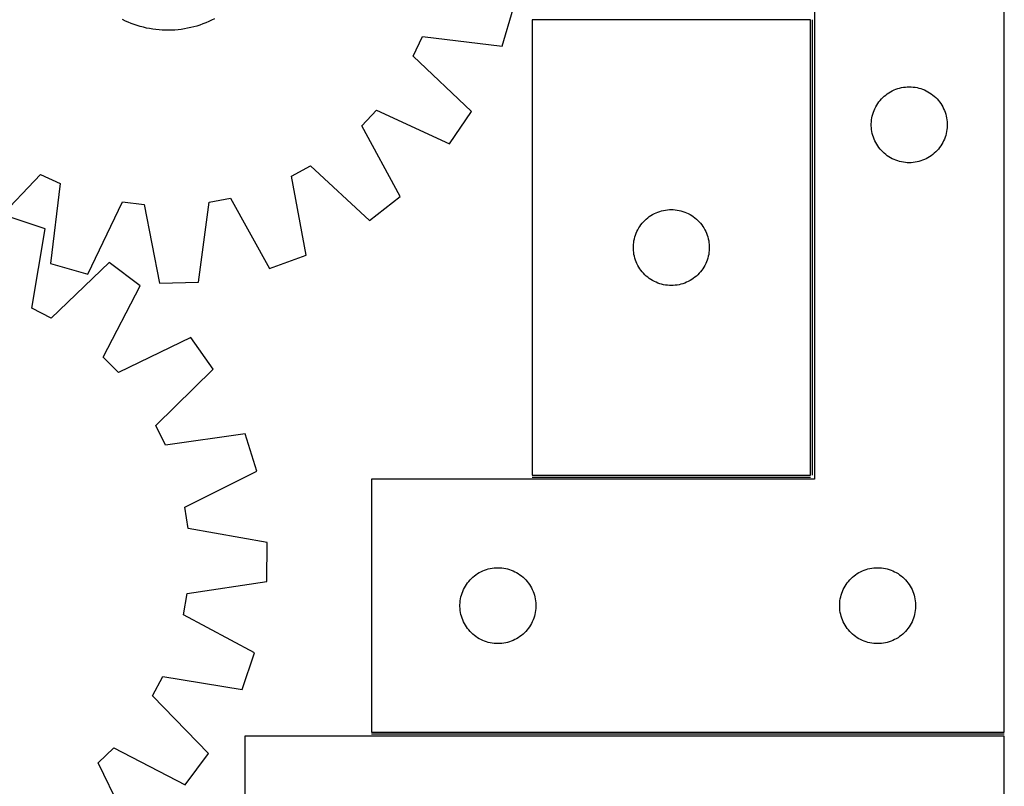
# Model space of a CAD drawing. Header units: millimetres. Extents: x 7 to 1493, y 7 to 2993.
# Tile 14 of 15: x 1105 to 1493, y 2434 to 2737. Entities that reach past the tile are written whole.
import ezdxf

# ---------------------------------------------------------------- set-up
doc = ezdxf.new("R2010")
doc.units = ezdxf.units.MM
doc.layers.add('COMMON', color=5, linetype='CONTINUOUS', true_color=0x0000ff)
doc.layers.add('CUT', color=7, linetype='CONTINUOUS', true_color=0x000000)

msp = doc.modelspace()

# ---------------------------------------------------------------- linework, layer by layer
at = {"layer": 'COMMON'}
for p, q in [((1417.688179, 2556.80912), (1417.688179, 2736.80912)), ((1306.938178, 2556.059119), (1416.938178, 2556.059119)), ((1493.438179, 2454.559119), (1243.438179, 2454.559119))]:
    msp.add_line(p, q, dxfattribs=at)
at = {"layer": 'CUT'}
for p, q in [((1418.438179, 2755.309119), (1418.438179, 2555.309119)), ((1493.438179, 2455.309119), (1493.438179, 2755.309119)), ((1295.1173, 2726.35165), (1299.399634, 2741.129748)), ((1146.272273, 2736.310102), (1145.139141, 2736.853258)), ((1147.421906, 2735.802806), (1146.272273, 2736.310102)), ((1148.586907, 2735.331872), (1147.421906, 2735.802806)), ((1149.766126, 2734.897763), (1148.586907, 2735.331872)), ((1150.958398, 2734.500908), (1149.766126, 2734.897763)), ((1175.678855, 2734.712195), (1174.481021, 2734.332457)), ((1176.86417, 2735.129371), (1175.678855, 2734.712195)), ((1178.035796, 2735.583573), (1176.86417, 2735.129371)), ((1179.192577, 2736.074352), (1178.035796, 2735.583573)), ((1180.333372, 2736.601224), (1179.192577, 2736.074352)), ((1181.457054, 2737.163669), (1180.333372, 2736.601224)), ((1306.938178, 2736.80912), (1306.938178, 2556.80912)), ((1416.938178, 2736.80912), (1306.938178, 2736.80912)), ((1416.938178, 2556.80912), (1416.938178, 2736.80912)), ((1152.162548, 2734.1417), (1150.958398, 2734.500908)), ((1153.377386, 2733.820492), (1152.162548, 2734.1417)), ((1154.601715, 2733.537602), (1153.377386, 2733.820492)), ((1155.834325, 2733.293308), (1154.601715, 2733.537602)), ((1157.074, 2733.087852), (1155.834325, 2733.293308)), ((1158.319517, 2732.921437), (1157.074, 2733.087852)), ((1159.569647, 2732.794226), (1158.319517, 2732.921437)), ((1160.823155, 2732.706346), (1159.569647, 2732.794226)), ((1162.078806, 2732.657883), (1160.823155, 2732.706346)), ((1163.335359, 2732.648884), (1162.078806, 2732.657883)), ((1164.591575, 2732.679359), (1163.335359, 2732.648884)), ((1165.846213, 2732.749278), (1164.591575, 2732.679359)), ((1167.098037, 2732.858572), (1165.846213, 2732.749278)), ((1168.345809, 2733.007132), (1167.098037, 2732.858572)), ((1169.5883, 2733.194813), (1168.345809, 2733.007132)), ((1170.824282, 2733.421428), (1169.5883, 2733.194813)), ((1172.052536, 2733.686755), (1170.824282, 2733.421428)), ((1173.271851, 2733.990531), (1172.052536, 2733.686755)), ((1174.481021, 2734.332457), (1173.271851, 2733.990531)), ((1259.933892, 2722.376175), (1263.579294, 2730.137001)), ((1263.579294, 2730.137001), (1295.1173, 2726.35165)), ((1282.983945, 2700.520516), (1259.933892, 2722.376175)), ((1446.629036, 2707.070916), (1447.246862, 2707.534544)), ((1447.246862, 2707.534544), (1447.887736, 2707.965752)), ((1447.887736, 2707.965752), (1448.549958, 2708.363397)), ((1448.549958, 2708.363397), (1449.231772, 2708.726425)), ((1449.231772, 2708.726425), (1449.93137, 2709.053872)), ((1449.93137, 2709.053872), (1450.646897, 2709.344871)), ((1450.646897, 2709.344871), (1451.376456, 2709.598649)), ((1451.376456, 2709.598649), (1452.118112, 2709.814534)), ((1452.118112, 2709.814534), (1452.869898, 2709.991954)), ((1452.869898, 2709.991954), (1453.62982, 2710.130437)), ((1453.62982, 2710.130437), (1454.395864, 2710.229617)), ((1454.395864, 2710.229617), (1455.165997, 2710.28923)), ((1455.165997, 2710.28923), (1455.938179, 2710.309119)), ((1455.938179, 2710.309119), (1456.71036, 2710.28923)), ((1456.71036, 2710.28923), (1457.480494, 2710.229617)), ((1457.480494, 2710.229617), (1458.246537, 2710.130437)), ((1458.246537, 2710.130437), (1459.00646, 2709.991954)), ((1459.00646, 2709.991954), (1459.758245, 2709.814534)), ((1459.758245, 2709.814534), (1460.499901, 2709.598649)), ((1460.499901, 2709.598649), (1461.22946, 2709.344871)), ((1461.22946, 2709.344871), (1461.944987, 2709.053872)), ((1461.944987, 2709.053872), (1462.644586, 2708.726425)), ((1462.644586, 2708.726425), (1463.3264, 2708.363397)), ((1463.3264, 2708.363397), (1463.988622, 2707.965752)), ((1463.988622, 2707.965752), (1464.629495, 2707.534544)), ((1464.629495, 2707.534544), (1465.247321, 2707.070916)), ((1443.078459, 2703.031011), (1443.493023, 2703.682774)), ((1443.493023, 2703.682774), (1443.94059, 2704.312333)), ((1443.94059, 2704.312333), (1444.419972, 2704.918016)), ((1444.419972, 2704.918016), (1444.929898, 2705.498219)), ((1444.929898, 2705.498219), (1445.469016, 2706.051401)), ((1445.469016, 2706.051401), (1446.035897, 2706.576098)), ((1446.035897, 2706.576098), (1446.629036, 2707.070916)), ((1465.247321, 2707.070916), (1465.84046, 2706.576098)), ((1465.84046, 2706.576098), (1466.407341, 2706.051401)), ((1466.407341, 2706.051401), (1466.946459, 2705.498219)), ((1466.946459, 2705.498219), (1467.456385, 2704.918016)), ((1467.456385, 2704.918016), (1467.935767, 2704.312333)), ((1467.935767, 2704.312333), (1468.383334, 2703.682774)), ((1468.383334, 2703.682774), (1468.797898, 2703.031011)), ((1239.654621, 2694.880393), (1245.519831, 2701.134886)), ((1245.519831, 2701.134886), (1274.34452, 2687.789024)), ((1274.34452, 2687.789024), (1282.983945, 2700.520516)), ((1441.535931, 2699.501403), (1441.77084, 2700.237254)), ((1441.77084, 2700.237254), (1442.043319, 2700.960037)), ((1442.043319, 2700.960037), (1442.352645, 2701.667834)), ((1442.352645, 2701.667834), (1442.697997, 2702.35877)), ((1442.697997, 2702.35877), (1443.078459, 2703.031011)), ((1468.797898, 2703.031011), (1469.178361, 2702.35877)), ((1469.178361, 2702.35877), (1469.523713, 2701.667834)), ((1469.523713, 2701.667834), (1469.833038, 2700.960037)), ((1469.833038, 2700.960037), (1470.105517, 2700.237254)), ((1470.105517, 2700.237254), (1470.340427, 2699.501403)), ((1440.943152, 2695.695337), (1440.982916, 2696.466751)), ((1440.943152, 2694.9229), (1440.943152, 2695.695337)), ((1440.982916, 2696.466751), (1441.062338, 2697.235094)), ((1441.062338, 2697.235094), (1441.181209, 2697.99833)), ((1441.181209, 2697.99833), (1441.339213, 2698.754435)), ((1441.339213, 2698.754435), (1441.535931, 2699.501403)), ((1470.340427, 2699.501403), (1470.537144, 2698.754435)), ((1470.537144, 2698.754435), (1470.695148, 2697.99833)), ((1470.695148, 2697.99833), (1470.814019, 2697.235094)), ((1470.814019, 2697.235094), (1470.893442, 2696.466751)), ((1470.893442, 2696.466751), (1470.933206, 2695.695337)), ((1470.933206, 2695.695337), (1470.933206, 2694.9229)), ((1254.822754, 2666.971568), (1239.654621, 2694.880393)), ((1440.982916, 2694.151487), (1440.943152, 2694.9229)), ((1441.062338, 2693.383143), (1440.982916, 2694.151487)), ((1441.181209, 2692.619907), (1441.062338, 2693.383143)), ((1441.339213, 2691.863802), (1441.181209, 2692.619907)), ((1441.535931, 2691.116834), (1441.339213, 2691.863802)), ((1470.537144, 2691.863802), (1470.340427, 2691.116834)), ((1470.695148, 2692.619907), (1470.537144, 2691.863802)), ((1470.814019, 2693.383143), (1470.695148, 2692.619907)), ((1470.893442, 2694.151487), (1470.814019, 2693.383143)), ((1470.933206, 2694.9229), (1470.893442, 2694.151487)), ((1441.77084, 2690.380983), (1441.535931, 2691.116834)), ((1442.043319, 2689.6582), (1441.77084, 2690.380983)), ((1442.352645, 2688.950403), (1442.043319, 2689.6582)), ((1442.697997, 2688.259467), (1442.352645, 2688.950403)), ((1443.078459, 2687.587227), (1442.697997, 2688.259467)), ((1469.178361, 2688.259467), (1468.797898, 2687.587227)), ((1469.523713, 2688.950403), (1469.178361, 2688.259467)), ((1469.833038, 2689.6582), (1469.523713, 2688.950403)), ((1470.105517, 2690.380983), (1469.833038, 2689.6582)), ((1470.340427, 2691.116834), (1470.105517, 2690.380983)), ((1443.493023, 2686.935463), (1443.078459, 2687.587227)), ((1443.94059, 2686.305904), (1443.493023, 2686.935463)), ((1444.419972, 2685.700221), (1443.94059, 2686.305904)), ((1444.929898, 2685.120019), (1444.419972, 2685.700221)), ((1445.469016, 2684.566836), (1444.929898, 2685.120019)), ((1446.035897, 2684.04214), (1445.469016, 2684.566836)), ((1446.629036, 2683.547322), (1446.035897, 2684.04214)), ((1465.84046, 2684.04214), (1465.247321, 2683.547322)), ((1466.407341, 2684.566836), (1465.84046, 2684.04214)), ((1466.946459, 2685.120019), (1466.407341, 2684.566836)), ((1467.456385, 2685.700221), (1466.946459, 2685.120019)), ((1467.935767, 2686.305904), (1467.456385, 2685.700221)), ((1468.383334, 2686.935463), (1467.935767, 2686.305904)), ((1468.797898, 2687.587227), (1468.383334, 2686.935463)), ((1447.246862, 2683.083694), (1446.629036, 2683.547322)), ((1447.887736, 2682.652485), (1447.246862, 2683.083694)), ((1448.549958, 2682.25484), (1447.887736, 2682.652485)), ((1449.231772, 2681.891812), (1448.549958, 2682.25484)), ((1449.93137, 2681.564365), (1449.231772, 2681.891812)), ((1450.646897, 2681.273366), (1449.93137, 2681.564365)), ((1451.376456, 2681.019588), (1450.646897, 2681.273366)), ((1452.118112, 2680.803703), (1451.376456, 2681.019588)), ((1452.869898, 2680.626283), (1452.118112, 2680.803703)), ((1453.62982, 2680.4878), (1452.869898, 2680.626283)), ((1454.395864, 2680.38862), (1453.62982, 2680.4878)), ((1455.165997, 2680.329007), (1454.395864, 2680.38862)), ((1455.938179, 2680.309119), (1455.165997, 2680.329007)), ((1456.71036, 2680.329007), (1455.938179, 2680.309119)), ((1457.480494, 2680.38862), (1456.71036, 2680.329007)), ((1458.246537, 2680.4878), (1457.480494, 2680.38862)), ((1459.00646, 2680.626283), (1458.246537, 2680.4878)), ((1459.758245, 2680.803703), (1459.00646, 2680.626283)), ((1460.499901, 2681.019588), (1459.758245, 2680.803703)), ((1461.22946, 2681.273366), (1460.499901, 2681.019588)), ((1461.944987, 2681.564365), (1461.22946, 2681.273366)), ((1462.644586, 2681.891812), (1461.944987, 2681.564365)), ((1463.3264, 2682.25484), (1462.644586, 2681.891812)), ((1463.988622, 2682.652485), (1463.3264, 2682.25484)), ((1464.629495, 2683.083694), (1463.988622, 2682.652485)), ((1465.247321, 2683.547322), (1464.629495, 2683.083694)), ((1211.871224, 2674.99699), (1219.382115, 2679.132917)), ((1219.382115, 2679.132917), (1242.671926, 2657.532929)), ((1090.866583, 2652.656968), (1112.722241, 2675.707021)), ((1112.722241, 2675.707021), (1120.483067, 2672.061619)), ((1217.672675, 2643.76691), (1211.871224, 2674.99699)), ((1120.483067, 2672.061619), (1116.697717, 2640.523612)), ((1131.475814, 2636.241279), (1145.138923, 2664.916952)), ((1145.138923, 2664.916952), (1153.646398, 2663.848196)), ((1175.170216, 2633.177974), (1179.303334, 2664.672292)), ((1179.303334, 2664.672292), (1187.724688, 2666.284799)), ((1187.724688, 2666.284799), (1203.19985, 2638.545042)), ((1242.671926, 2657.532929), (1254.822754, 2666.971568)), ((1153.646398, 2663.848196), (1159.792096, 2632.684031)), ((1355.931369, 2660.553873), (1356.646896, 2660.844872)), ((1356.646896, 2660.844872), (1357.376455, 2661.09865)), ((1357.376455, 2661.09865), (1358.118111, 2661.314535)), ((1358.118111, 2661.314535), (1358.869897, 2661.491955)), ((1358.869897, 2661.491955), (1359.629819, 2661.630438)), ((1359.629819, 2661.630438), (1360.395863, 2661.729618)), ((1360.395863, 2661.729618), (1361.165996, 2661.789231)), ((1361.165996, 2661.789231), (1361.938178, 2661.80912)), ((1361.938178, 2661.80912), (1362.710359, 2661.789231)), ((1362.710359, 2661.789231), (1363.480493, 2661.729618)), ((1363.480493, 2661.729618), (1364.246536, 2661.630438)), ((1364.246536, 2661.630438), (1365.006459, 2661.491955)), ((1365.006459, 2661.491955), (1365.758244, 2661.314535)), ((1365.758244, 2661.314535), (1366.4999, 2661.09865)), ((1366.4999, 2661.09865), (1367.229459, 2660.844872)), ((1367.229459, 2660.844872), (1367.944986, 2660.553873)), ((1114.521477, 2654.192968), (1099.94816, 2659.127434)), ((1350.419971, 2656.418017), (1350.929897, 2656.99822)), ((1350.929897, 2656.99822), (1351.469015, 2657.551402)), ((1351.469015, 2657.551402), (1352.035896, 2658.076099)), ((1352.035896, 2658.076099), (1352.629035, 2658.570917)), ((1352.629035, 2658.570917), (1353.246861, 2659.034545)), ((1353.246861, 2659.034545), (1353.887735, 2659.465753)), ((1353.887735, 2659.465753), (1354.549957, 2659.863398)), ((1354.549957, 2659.863398), (1355.231771, 2660.226426)), ((1355.231771, 2660.226426), (1355.931369, 2660.553873)), ((1367.944986, 2660.553873), (1368.644585, 2660.226426)), ((1368.644585, 2660.226426), (1369.326399, 2659.863398)), ((1369.326399, 2659.863398), (1369.988621, 2659.465753)), ((1369.988621, 2659.465753), (1370.629494, 2659.034545)), ((1370.629494, 2659.034545), (1371.24732, 2658.570917)), ((1371.24732, 2658.570917), (1371.840459, 2658.076099)), ((1371.840459, 2658.076099), (1372.40734, 2657.551402)), ((1372.40734, 2657.551402), (1372.946458, 2656.99822)), ((1372.946458, 2656.99822), (1373.456384, 2656.418017)), ((1109.339123, 2622.854206), (1114.521477, 2654.192968)), ((1348.043318, 2652.460038), (1348.352644, 2653.167835)), ((1348.352644, 2653.167835), (1348.697996, 2653.858771)), ((1348.697996, 2653.858771), (1349.078458, 2654.531012)), ((1349.078458, 2654.531012), (1349.493022, 2655.182775)), ((1349.493022, 2655.182775), (1349.940589, 2655.812334)), ((1349.940589, 2655.812334), (1350.419971, 2656.418017)), ((1373.456384, 2656.418017), (1373.935766, 2655.812334)), ((1373.935766, 2655.812334), (1374.383333, 2655.182775)), ((1374.383333, 2655.182775), (1374.797897, 2654.531012)), ((1374.797897, 2654.531012), (1375.17836, 2653.858771)), ((1375.17836, 2653.858771), (1375.523712, 2653.167835)), ((1375.523712, 2653.167835), (1375.833037, 2652.460038)), ((1347.062337, 2648.735095), (1347.181208, 2649.498331)), ((1347.181208, 2649.498331), (1347.339212, 2650.254436)), ((1347.339212, 2650.254436), (1347.53593, 2651.001404)), ((1347.53593, 2651.001404), (1347.770839, 2651.737255)), ((1347.770839, 2651.737255), (1348.043318, 2652.460038)), ((1375.833037, 2652.460038), (1376.105516, 2651.737255)), ((1376.105516, 2651.737255), (1376.340426, 2651.001404)), ((1376.340426, 2651.001404), (1376.537143, 2650.254436)), ((1376.537143, 2650.254436), (1376.695147, 2649.498331)), ((1376.695147, 2649.498331), (1376.814018, 2648.735095)), ((1346.943151, 2647.195338), (1346.982915, 2647.966752)), ((1346.943151, 2646.422901), (1346.943151, 2647.195338)), ((1346.982915, 2645.651488), (1346.943151, 2646.422901)), ((1346.982915, 2647.966752), (1347.062337, 2648.735095)), ((1347.062337, 2644.883144), (1346.982915, 2645.651488)), ((1376.814018, 2648.735095), (1376.893441, 2647.966752)), ((1376.893441, 2645.651488), (1376.814018, 2644.883144)), ((1376.893441, 2647.966752), (1376.933205, 2647.195338)), ((1376.933205, 2646.422901), (1376.893441, 2645.651488)), ((1376.933205, 2647.195338), (1376.933205, 2646.422901)), ((1203.19985, 2638.545042), (1217.672675, 2643.76691)), ((1347.181208, 2644.119908), (1347.062337, 2644.883144)), ((1347.339212, 2643.363803), (1347.181208, 2644.119908)), ((1347.53593, 2642.616835), (1347.339212, 2643.363803)), ((1347.770839, 2641.880984), (1347.53593, 2642.616835)), ((1348.043318, 2641.158201), (1347.770839, 2641.880984)), ((1376.105516, 2641.880984), (1375.833037, 2641.158201)), ((1376.340426, 2642.616835), (1376.105516, 2641.880984)), ((1376.537143, 2643.363803), (1376.340426, 2642.616835)), ((1376.695147, 2644.119908), (1376.537143, 2643.363803)), ((1376.814018, 2644.883144), (1376.695147, 2644.119908)), ((1116.697717, 2640.523612), (1131.475814, 2636.241279)), ((1139.788226, 2640.924313), (1116.930382, 2618.86771)), ((1152.123441, 2631.727954), (1139.788226, 2640.924313)), ((1348.352644, 2640.450404), (1348.043318, 2641.158201)), ((1348.697996, 2639.759468), (1348.352644, 2640.450404)), ((1349.078458, 2639.087228), (1348.697996, 2639.759468)), ((1349.493022, 2638.435464), (1349.078458, 2639.087228)), ((1349.940589, 2637.805905), (1349.493022, 2638.435464)), ((1350.419971, 2637.200222), (1349.940589, 2637.805905)), ((1373.935766, 2637.805905), (1373.456384, 2637.200222)), ((1374.383333, 2638.435464), (1373.935766, 2637.805905)), ((1374.797897, 2639.087228), (1374.383333, 2638.435464)), ((1375.17836, 2639.759468), (1374.797897, 2639.087228)), ((1375.523712, 2640.450404), (1375.17836, 2639.759468)), ((1375.833037, 2641.158201), (1375.523712, 2640.450404)), ((1350.929897, 2636.62002), (1350.419971, 2637.200222)), ((1351.469015, 2636.066837), (1350.929897, 2636.62002)), ((1352.035896, 2635.542141), (1351.469015, 2636.066837)), ((1352.629035, 2635.047323), (1352.035896, 2635.542141)), ((1353.246861, 2634.583695), (1352.629035, 2635.047323)), ((1353.887735, 2634.152486), (1353.246861, 2634.583695)), ((1354.549957, 2633.754841), (1353.887735, 2634.152486)), ((1355.231771, 2633.391813), (1354.549957, 2633.754841)), ((1369.326399, 2633.754841), (1368.644585, 2633.391813)), ((1369.988621, 2634.152486), (1369.326399, 2633.754841)), ((1370.629494, 2634.583695), (1369.988621, 2634.152486)), ((1371.24732, 2635.047323), (1370.629494, 2634.583695)), ((1371.840459, 2635.542141), (1371.24732, 2635.047323)), ((1372.40734, 2636.066837), (1371.840459, 2635.542141)), ((1372.946458, 2636.62002), (1372.40734, 2636.066837)), ((1373.456384, 2637.200222), (1372.946458, 2636.62002)), ((1137.51052, 2603.524456), (1152.123441, 2631.727954)), ((1159.792096, 2632.684031), (1175.170216, 2633.177974)), ((1355.931369, 2633.064366), (1355.231771, 2633.391813)), ((1356.646896, 2632.773367), (1355.931369, 2633.064366)), ((1357.376455, 2632.519589), (1356.646896, 2632.773367)), ((1358.118111, 2632.303704), (1357.376455, 2632.519589)), ((1358.869897, 2632.126284), (1358.118111, 2632.303704)), ((1359.629819, 2631.987801), (1358.869897, 2632.126284)), ((1360.395863, 2631.888621), (1359.629819, 2631.987801)), ((1361.165996, 2631.829008), (1360.395863, 2631.888621)), ((1361.938178, 2631.80912), (1361.165996, 2631.829008)), ((1362.710359, 2631.829008), (1361.938178, 2631.80912)), ((1363.480493, 2631.888621), (1362.710359, 2631.829008)), ((1364.246536, 2631.987801), (1363.480493, 2631.888621)), ((1365.006459, 2632.126284), (1364.246536, 2631.987801)), ((1365.758244, 2632.303704), (1365.006459, 2632.126284)), ((1366.4999, 2632.519589), (1365.758244, 2632.303704)), ((1367.229459, 2632.773367), (1366.4999, 2632.519589)), ((1367.944986, 2633.064366), (1367.229459, 2632.773367)), ((1368.644585, 2633.391813), (1367.944986, 2633.064366)), ((1116.930382, 2618.86771), (1109.339123, 2622.854206)), ((1172.053308, 2611.300858), (1143.498341, 2597.387245)), ((1180.942963, 2598.74281), (1172.053308, 2611.300858)), ((1143.498341, 2597.387245), (1137.51052, 2603.524456)), ((1158.329889, 2576.43533), (1180.942963, 2598.74281)), ((1162.128143, 2568.748157), (1158.329889, 2576.43533)), ((1193.585073, 2573.15682), (1162.128143, 2568.748157)), ((1198.158987, 2558.466351), (1193.585073, 2573.15682)), ((1169.759285, 2544.238502), (1198.158987, 2558.466351)), ((1306.938178, 2556.80912), (1416.938178, 2556.80912)), ((1418.438179, 2555.309119), (1243.438179, 2555.309119)), ((1243.438179, 2555.309119), (1243.438179, 2455.309119)), ((1170.996172, 2535.753841), (1169.759285, 2544.238502)), ((1202.275842, 2530.226002), (1170.996172, 2535.753841)), ((1202.086289, 2514.841119), (1202.275842, 2530.226002)), ((1283.535897, 2516.576098), (1284.129036, 2517.070916)), ((1284.129036, 2517.070916), (1284.746862, 2517.534544)), ((1284.746862, 2517.534544), (1285.387736, 2517.965752)), ((1285.387736, 2517.965752), (1286.049958, 2518.363397)), ((1286.049958, 2518.363397), (1286.731772, 2518.726425)), ((1286.731772, 2518.726425), (1287.43137, 2519.053872)), ((1287.43137, 2519.053872), (1288.146897, 2519.344871)), ((1288.146897, 2519.344871), (1288.876456, 2519.598649)), ((1288.876456, 2519.598649), (1289.618112, 2519.814534)), ((1289.618112, 2519.814534), (1290.369898, 2519.991954)), ((1290.369898, 2519.991954), (1291.12982, 2520.130437)), ((1291.12982, 2520.130437), (1291.895864, 2520.229617)), ((1291.895864, 2520.229617), (1292.665997, 2520.28923)), ((1292.665997, 2520.28923), (1293.438179, 2520.309119)), ((1293.438179, 2520.309119), (1294.21036, 2520.28923)), ((1294.21036, 2520.28923), (1294.980494, 2520.229617)), ((1294.980494, 2520.229617), (1295.746537, 2520.130437)), ((1295.746537, 2520.130437), (1296.50646, 2519.991954)), ((1296.50646, 2519.991954), (1297.258245, 2519.814534)), ((1297.258245, 2519.814534), (1297.999901, 2519.598649)), ((1297.999901, 2519.598649), (1298.72946, 2519.344871)), ((1298.72946, 2519.344871), (1299.444987, 2519.053872)), ((1299.444987, 2519.053872), (1300.144586, 2518.726425)), ((1300.144586, 2518.726425), (1300.8264, 2518.363397)), ((1300.8264, 2518.363397), (1301.488622, 2517.965752)), ((1301.488622, 2517.965752), (1302.129495, 2517.534544)), ((1302.129495, 2517.534544), (1302.747321, 2517.070916)), ((1302.747321, 2517.070916), (1303.34046, 2516.576098)), ((1433.535897, 2516.576098), (1434.129036, 2517.070916)), ((1434.129036, 2517.070916), (1434.746862, 2517.534544)), ((1434.746862, 2517.534544), (1435.387736, 2517.965752)), ((1435.387736, 2517.965752), (1436.049958, 2518.363397)), ((1436.049958, 2518.363397), (1436.731772, 2518.726425)), ((1436.731772, 2518.726425), (1437.43137, 2519.053872)), ((1437.43137, 2519.053872), (1438.146897, 2519.344871)), ((1438.146897, 2519.344871), (1438.876456, 2519.598649)), ((1438.876456, 2519.598649), (1439.618112, 2519.814534)), ((1439.618112, 2519.814534), (1440.369898, 2519.991954)), ((1440.369898, 2519.991954), (1441.12982, 2520.130437)), ((1441.12982, 2520.130437), (1441.895864, 2520.229617)), ((1441.895864, 2520.229617), (1442.665997, 2520.28923)), ((1442.665997, 2520.28923), (1443.438179, 2520.309119)), ((1443.438179, 2520.309119), (1444.21036, 2520.28923)), ((1444.21036, 2520.28923), (1444.980494, 2520.229617)), ((1444.980494, 2520.229617), (1445.746537, 2520.130437)), ((1445.746537, 2520.130437), (1446.50646, 2519.991954)), ((1446.50646, 2519.991954), (1447.258245, 2519.814534)), ((1447.258245, 2519.814534), (1447.999901, 2519.598649)), ((1447.999901, 2519.598649), (1448.72946, 2519.344871)), ((1448.72946, 2519.344871), (1449.444987, 2519.053872)), ((1449.444987, 2519.053872), (1450.144586, 2518.726425)), ((1450.144586, 2518.726425), (1450.8264, 2518.363397)), ((1450.8264, 2518.363397), (1451.488622, 2517.965752)), ((1451.488622, 2517.965752), (1452.129495, 2517.534544)), ((1452.129495, 2517.534544), (1452.747321, 2517.070916)), ((1452.747321, 2517.070916), (1453.34046, 2516.576098)), ((1170.67992, 2510.085621), (1202.086289, 2514.841119)), ((1280.197997, 2512.35877), (1280.578459, 2513.031011)), ((1280.578459, 2513.031011), (1280.993023, 2513.682774)), ((1280.993023, 2513.682774), (1281.44059, 2514.312333)), ((1281.44059, 2514.312333), (1281.919972, 2514.918016)), ((1281.919972, 2514.918016), (1282.429898, 2515.498219)), ((1282.429898, 2515.498219), (1282.969016, 2516.051401)), ((1282.969016, 2516.051401), (1283.535897, 2516.576098)), ((1303.34046, 2516.576098), (1303.907341, 2516.051401)), ((1303.907341, 2516.051401), (1304.446459, 2515.498219)), ((1304.446459, 2515.498219), (1304.956385, 2514.918016)), ((1304.956385, 2514.918016), (1305.435767, 2514.312333)), ((1305.435767, 2514.312333), (1305.883334, 2513.682774)), ((1305.883334, 2513.682774), (1306.297898, 2513.031011)), ((1306.297898, 2513.031011), (1306.678361, 2512.35877)), ((1430.197997, 2512.35877), (1430.578459, 2513.031011)), ((1430.578459, 2513.031011), (1430.993023, 2513.682774)), ((1430.993023, 2513.682774), (1431.44059, 2514.312333)), ((1431.44059, 2514.312333), (1431.919972, 2514.918016)), ((1431.919972, 2514.918016), (1432.429898, 2515.498219)), ((1432.429898, 2515.498219), (1432.969016, 2516.051401)), ((1432.969016, 2516.051401), (1433.535897, 2516.576098)), ((1453.34046, 2516.576098), (1453.907341, 2516.051401)), ((1453.907341, 2516.051401), (1454.446459, 2515.498219)), ((1454.446459, 2515.498219), (1454.956385, 2514.918016)), ((1454.956385, 2514.918016), (1455.435767, 2514.312333)), ((1455.435767, 2514.312333), (1455.883334, 2513.682774)), ((1455.883334, 2513.682774), (1456.297898, 2513.031011)), ((1456.297898, 2513.031011), (1456.678361, 2512.35877)), ((1169.234365, 2501.634009), (1170.67992, 2510.085621)), ((1278.839213, 2508.754435), (1279.035931, 2509.501403)), ((1279.035931, 2509.501403), (1279.27084, 2510.237254)), ((1279.27084, 2510.237254), (1279.543319, 2510.960037)), ((1279.543319, 2510.960037), (1279.852645, 2511.667834)), ((1279.852645, 2511.667834), (1280.197997, 2512.35877)), ((1306.678361, 2512.35877), (1307.023713, 2511.667834)), ((1307.023713, 2511.667834), (1307.333038, 2510.960037)), ((1307.333038, 2510.960037), (1307.605517, 2510.237254)), ((1307.605517, 2510.237254), (1307.840427, 2509.501403)), ((1307.840427, 2509.501403), (1308.037144, 2508.754435)), ((1428.839213, 2508.754435), (1429.035931, 2509.501403)), ((1429.035931, 2509.501403), (1429.27084, 2510.237254)), ((1429.27084, 2510.237254), (1429.543319, 2510.960037)), ((1429.543319, 2510.960037), (1429.852645, 2511.667834)), ((1429.852645, 2511.667834), (1430.197997, 2512.35877)), ((1456.678361, 2512.35877), (1457.023713, 2511.667834)), ((1457.023713, 2511.667834), (1457.333038, 2510.960037)), ((1457.333038, 2510.960037), (1457.605517, 2510.237254)), ((1457.605517, 2510.237254), (1457.840427, 2509.501403)), ((1457.840427, 2509.501403), (1458.037144, 2508.754435)), ((1278.443152, 2505.695337), (1278.482916, 2506.466751)), ((1278.443152, 2504.9229), (1278.443152, 2505.695337)), ((1278.482916, 2506.466751), (1278.562338, 2507.235094)), ((1278.562338, 2507.235094), (1278.681209, 2507.99833)), ((1278.681209, 2507.99833), (1278.839213, 2508.754435)), ((1308.037144, 2508.754435), (1308.195148, 2507.99833)), ((1308.195148, 2507.99833), (1308.314019, 2507.235094)), ((1308.314019, 2507.235094), (1308.393442, 2506.466751)), ((1308.393442, 2506.466751), (1308.433206, 2505.695337)), ((1308.433206, 2505.695337), (1308.433206, 2504.9229)), ((1428.443152, 2505.695337), (1428.482916, 2506.466751)), ((1428.443152, 2504.9229), (1428.443152, 2505.695337)), ((1428.482916, 2506.466751), (1428.562338, 2507.235094)), ((1428.562338, 2507.235094), (1428.681209, 2507.99833)), ((1428.681209, 2507.99833), (1428.839213, 2508.754435)), ((1458.037144, 2508.754435), (1458.195148, 2507.99833)), ((1458.195148, 2507.99833), (1458.314019, 2507.235094)), ((1458.314019, 2507.235094), (1458.393442, 2506.466751)), ((1458.393442, 2506.466751), (1458.433206, 2505.695337)), ((1458.433206, 2505.695337), (1458.433206, 2504.9229)), ((1197.274903, 2486.710773), (1169.234365, 2501.634009)), ((1278.482916, 2504.151487), (1278.443152, 2504.9229)), ((1278.562338, 2503.383143), (1278.482916, 2504.151487)), ((1278.681209, 2502.619907), (1278.562338, 2503.383143)), ((1278.839213, 2501.863802), (1278.681209, 2502.619907)), ((1279.035931, 2501.116834), (1278.839213, 2501.863802)), ((1308.037144, 2501.863802), (1307.840427, 2501.116834)), ((1308.195148, 2502.619907), (1308.037144, 2501.863802)), ((1308.314019, 2503.383143), (1308.195148, 2502.619907)), ((1308.393442, 2504.151487), (1308.314019, 2503.383143)), ((1308.433206, 2504.9229), (1308.393442, 2504.151487)), ((1428.482916, 2504.151487), (1428.443152, 2504.9229)), ((1428.562338, 2503.383143), (1428.482916, 2504.151487)), ((1428.681209, 2502.619907), (1428.562338, 2503.383143)), ((1428.839213, 2501.863802), (1428.681209, 2502.619907)), ((1429.035931, 2501.116834), (1428.839213, 2501.863802)), ((1458.037144, 2501.863802), (1457.840427, 2501.116834)), ((1458.195148, 2502.619907), (1458.037144, 2501.863802)), ((1458.314019, 2503.383143), (1458.195148, 2502.619907)), ((1458.393442, 2504.151487), (1458.314019, 2503.383143)), ((1458.433206, 2504.9229), (1458.393442, 2504.151487)), ((1279.27084, 2500.380983), (1279.035931, 2501.116834)), ((1279.543319, 2499.6582), (1279.27084, 2500.380983)), ((1279.852645, 2498.950403), (1279.543319, 2499.6582)), ((1280.197997, 2498.259467), (1279.852645, 2498.950403)), ((1280.578459, 2497.587227), (1280.197997, 2498.259467)), ((1280.993023, 2496.935463), (1280.578459, 2497.587227)), ((1306.297898, 2497.587227), (1305.883334, 2496.935463)), ((1306.678361, 2498.259467), (1306.297898, 2497.587227)), ((1307.023713, 2498.950403), (1306.678361, 2498.259467)), ((1307.333038, 2499.6582), (1307.023713, 2498.950403)), ((1307.605517, 2500.380983), (1307.333038, 2499.6582)), ((1307.840427, 2501.116834), (1307.605517, 2500.380983)), ((1429.27084, 2500.380983), (1429.035931, 2501.116834)), ((1429.543319, 2499.6582), (1429.27084, 2500.380983)), ((1429.852645, 2498.950403), (1429.543319, 2499.6582)), ((1430.197997, 2498.259467), (1429.852645, 2498.950403)), ((1430.578459, 2497.587227), (1430.197997, 2498.259467)), ((1430.993023, 2496.935463), (1430.578459, 2497.587227)), ((1456.297898, 2497.587227), (1455.883334, 2496.935463)), ((1456.678361, 2498.259467), (1456.297898, 2497.587227)), ((1457.023713, 2498.950403), (1456.678361, 2498.259467)), ((1457.333038, 2499.6582), (1457.023713, 2498.950403)), ((1457.605517, 2500.380983), (1457.333038, 2499.6582)), ((1457.840427, 2501.116834), (1457.605517, 2500.380983)), ((1281.44059, 2496.305904), (1280.993023, 2496.935463)), ((1281.919972, 2495.700221), (1281.44059, 2496.305904)), ((1282.429898, 2495.120019), (1281.919972, 2495.700221)), ((1282.969016, 2494.566836), (1282.429898, 2495.120019)), ((1283.535897, 2494.04214), (1282.969016, 2494.566836)), ((1284.129036, 2493.547322), (1283.535897, 2494.04214)), ((1284.746862, 2493.083694), (1284.129036, 2493.547322)), ((1302.747321, 2493.547322), (1302.129495, 2493.083694)), ((1303.34046, 2494.04214), (1302.747321, 2493.547322)), ((1303.907341, 2494.566836), (1303.34046, 2494.04214)), ((1304.446459, 2495.120019), (1303.907341, 2494.566836)), ((1304.956385, 2495.700221), (1304.446459, 2495.120019)), ((1305.435767, 2496.305904), (1304.956385, 2495.700221)), ((1305.883334, 2496.935463), (1305.435767, 2496.305904)), ((1431.44059, 2496.305904), (1430.993023, 2496.935463)), ((1431.919972, 2495.700221), (1431.44059, 2496.305904)), ((1432.429898, 2495.120019), (1431.919972, 2495.700221)), ((1432.969016, 2494.566836), (1432.429898, 2495.120019)), ((1433.535897, 2494.04214), (1432.969016, 2494.566836)), ((1434.129036, 2493.547322), (1433.535897, 2494.04214)), ((1434.746862, 2493.083694), (1434.129036, 2493.547322)), ((1452.747321, 2493.547322), (1452.129495, 2493.083694)), ((1453.34046, 2494.04214), (1452.747321, 2493.547322)), ((1453.907341, 2494.566836), (1453.34046, 2494.04214)), ((1454.446459, 2495.120019), (1453.907341, 2494.566836)), ((1454.956385, 2495.700221), (1454.446459, 2495.120019)), ((1455.435767, 2496.305904), (1454.956385, 2495.700221)), ((1455.883334, 2496.935463), (1455.435767, 2496.305904)), ((1285.387736, 2492.652485), (1284.746862, 2493.083694)), ((1286.049958, 2492.25484), (1285.387736, 2492.652485)), ((1286.731772, 2491.891812), (1286.049958, 2492.25484)), ((1287.43137, 2491.564365), (1286.731772, 2491.891812)), ((1288.146897, 2491.273366), (1287.43137, 2491.564365)), ((1288.876456, 2491.019588), (1288.146897, 2491.273366)), ((1289.618112, 2490.803703), (1288.876456, 2491.019588)), ((1290.369898, 2490.626283), (1289.618112, 2490.803703)), ((1291.12982, 2490.4878), (1290.369898, 2490.626283)), ((1291.895864, 2490.38862), (1291.12982, 2490.4878)), ((1292.665997, 2490.329007), (1291.895864, 2490.38862)), ((1293.438179, 2490.309119), (1292.665997, 2490.329007)), ((1294.21036, 2490.329007), (1293.438179, 2490.309119)), ((1294.980494, 2490.38862), (1294.21036, 2490.329007)), ((1295.746537, 2490.4878), (1294.980494, 2490.38862)), ((1296.50646, 2490.626283), (1295.746537, 2490.4878)), ((1297.258245, 2490.803703), (1296.50646, 2490.626283)), ((1297.999901, 2491.019588), (1297.258245, 2490.803703)), ((1298.72946, 2491.273366), (1297.999901, 2491.019588)), ((1299.444987, 2491.564365), (1298.72946, 2491.273366)), ((1300.144586, 2491.891812), (1299.444987, 2491.564365)), ((1300.8264, 2492.25484), (1300.144586, 2491.891812)), ((1301.488622, 2492.652485), (1300.8264, 2492.25484)), ((1302.129495, 2493.083694), (1301.488622, 2492.652485)), ((1435.387736, 2492.652485), (1434.746862, 2493.083694)), ((1436.049958, 2492.25484), (1435.387736, 2492.652485)), ((1436.731772, 2491.891812), (1436.049958, 2492.25484)), ((1437.43137, 2491.564365), (1436.731772, 2491.891812)), ((1438.146897, 2491.273366), (1437.43137, 2491.564365)), ((1438.876456, 2491.019588), (1438.146897, 2491.273366)), ((1439.618112, 2490.803703), (1438.876456, 2491.019588)), ((1440.369898, 2490.626283), (1439.618112, 2490.803703)), ((1441.12982, 2490.4878), (1440.369898, 2490.626283)), ((1441.895864, 2490.38862), (1441.12982, 2490.4878)), ((1442.665997, 2490.329007), (1441.895864, 2490.38862)), ((1443.438179, 2490.309119), (1442.665997, 2490.329007)), ((1444.21036, 2490.329007), (1443.438179, 2490.309119)), ((1444.980494, 2490.38862), (1444.21036, 2490.329007)), ((1445.746537, 2490.4878), (1444.980494, 2490.38862)), ((1446.50646, 2490.626283), (1445.746537, 2490.4878)), ((1447.258245, 2490.803703), (1446.50646, 2490.626283)), ((1447.999901, 2491.019588), (1447.258245, 2490.803703)), ((1448.72946, 2491.273366), (1447.999901, 2491.019588)), ((1449.444987, 2491.564365), (1448.72946, 2491.273366)), ((1450.144586, 2491.891812), (1449.444987, 2491.564365)), ((1450.8264, 2492.25484), (1450.144586, 2491.891812)), ((1451.488622, 2492.652485), (1450.8264, 2492.25484)), ((1452.129495, 2493.083694), (1451.488622, 2492.652485)), ((1192.340436, 2472.137455), (1197.274903, 2486.710773)), ((1157.015179, 2469.72855), (1161.001675, 2477.319809)), ((1161.001675, 2477.319809), (1192.340436, 2472.137455)), ((1179.071782, 2446.870706), (1157.015179, 2469.72855)), ((1243.438179, 2455.309119), (1493.438179, 2455.309119)), ((1493.485156, 2453.809118), (1193.485156, 2453.809118)), ((1193.485156, 2453.809118), (1193.485156, 2378.809118)), ((1493.485156, 2203.809118), (1493.485156, 2453.809118)), ((1135.534713, 2443.160591), (1141.671925, 2449.148413)), ((1141.671925, 2449.148413), (1169.875422, 2434.535491)), ((1169.875422, 2434.535491), (1179.071782, 2446.870706)), ((1149.448327, 2414.605625), (1135.534713, 2443.160591))]:
    msp.add_line(p, q, dxfattribs=at)

doc.saveas('drawing.dxf')
